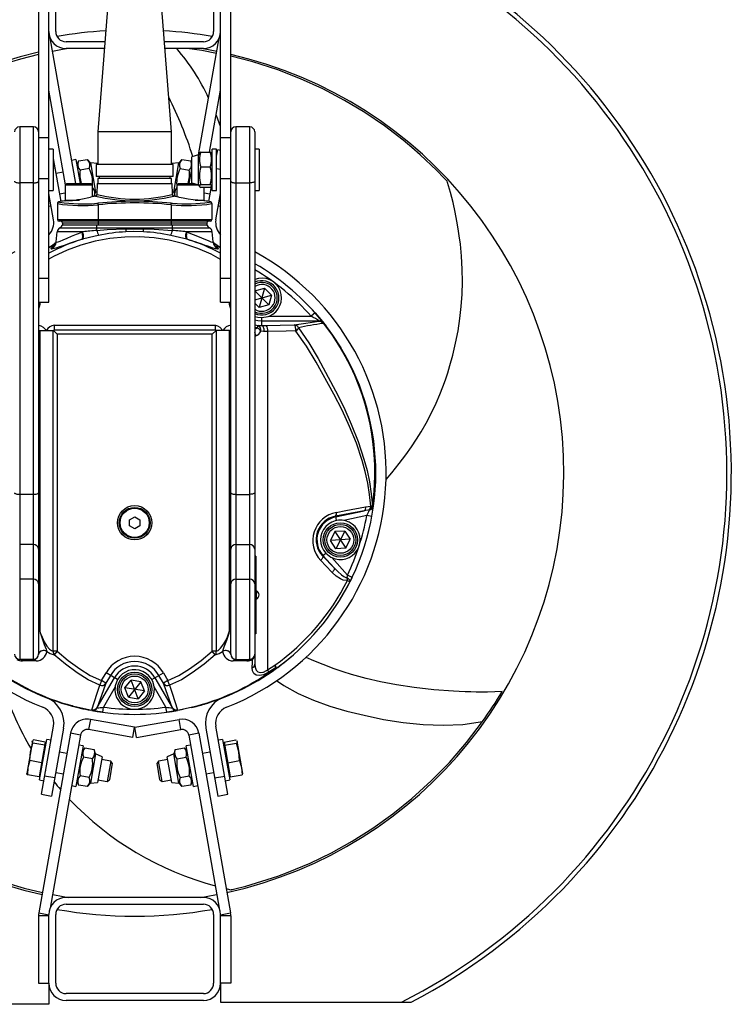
# Model space of a CAD drawing. Extents: x -348 to 349, y -325 to 621.
# Tile 2 of 3: x -66 to 349, y -325 to 248. Entities that reach past the tile are written whole.
import ezdxf

# ---------------------------------------------------------------- set-up
doc = ezdxf.new("R2010")
doc.units = 0
doc.layers.get('0').update_dxf_attribs({"linetype": 'CONTINUOUS'})

msp = doc.modelspace()

# ---------------------------------------------------------------- linework, layer by layer
at = {"color": 7, "linetype": 'CONTINUOUS'}
for p, q in [((51.19, 83.22), (51.19, 290.82)), ((57.19, -121.69), (57.19, 290.82)), ((-54.81, 280.82), (-54.81, -121.69)), ((-48.81, 83.22), (-48.81, 280.82)), ((-44.81, 240.82), (-44.81, 280.82)), ((47.19, 280.82), (47.19, 240.82)), ((-14.56, 254.09), (-20.31, 182.31)), ((22.69, 182.31), (16.95, 254.09)), ((-33.12, 152.31), (-48.06, 237.03)), ((38.46, 169.07), (50.45, 237.03)), ((-16.11, 234.82), (-38.81, 234.82)), ((-16.43, 230.82), (-38.81, 230.82)), ((41.19, 234.82), (18.49, 234.82)), ((41.19, 230.82), (18.81, 230.82)), ((-39.08, 151.54), (-48.81, 206.71)), ((44.82, 170.55), (51.19, 206.71)), ((-57.81, 185.31), (-65.81, 185.31)), ((-65.81, 185.31), (-65.81, -124.69)), ((-57.81, -124.69), (-57.81, 185.31)), ((68.19, 185.31), (60.19, 185.31)), ((60.19, 185.31), (60.19, -124.69)), ((68.19, -124.69), (68.19, 185.31)), ((-54.81, 179.01), (-48.81, 179.01)), ((-20.31, 182.31), (-20.31, 163.31)), ((22.69, 182.31), (-20.31, 182.31)), ((22.69, 163.31), (22.69, 182.31)), ((51.19, 179.01), (57.19, 179.01)), ((71.19, 182.31), (71.19, -127.49)), ((-46.31, 172.31), (-48.81, 172.31)), ((-46.31, 172.31), (-46.31, 148.31)), ((48.93, 172.31), (46.43, 172.31)), ((46.43, 148.31), (46.43, 172.31)), ((48.93, 148.31), (48.93, 172.31)), ((73.69, 172.31), (71.19, 172.31)), ((73.69, 172.31), (73.69, 148.31)), ((-46.31, 166.81), (-41.9, 141.84)), ((-33.04, 166.24), (-35.5, 165.8)), ((-33.04, 166.24), (-30.58, 152.31)), ((-31.57, 165.45), (-26.27, 166.38)), ((-24.59, 164.37), (-26.27, 166.38)), ((28.66, 166.38), (26.97, 164.37)), ((28.66, 166.38), (33.96, 165.45)), ((38.43, 169.01), (34.43, 167.94)), ((34.43, 152.68), (34.43, 167.94)), ((38.97, 169.95), (38.43, 169.01)), ((38.43, 151.61), (38.43, 169.01)), ((39.74, 170.55), (45.12, 170.55)), ((46.43, 169.01), (45.89, 169.95)), ((48.93, 168.15), (49.58, 171.86)), ((51.19, 171.58), (49.58, 171.86)), ((-45.34, 161.31), (-46.31, 161.14)), ((-31.57, 165.45), (-32.47, 162.99)), ((-25.32, 160.98), (-30.62, 160.05)), ((-20.46, 164.01), (-24.59, 164.37)), ((-24.59, 164.37), (-21.57, 147.24)), ((-21.31, 163.31), (-21.31, 156.31)), ((23.69, 163.31), (-21.31, 163.31)), ((-20.46, 164.01), (-20.34, 163.31)), ((22.72, 163.31), (22.85, 164.01)), ((26.97, 164.37), (22.85, 164.01)), ((23.69, 156.31), (23.69, 163.31)), ((23.95, 147.24), (26.97, 164.37)), ((27.71, 160.98), (33, 160.05)), ((32.97, 152.31), (34.43, 160.59)), ((34.43, 164.15), (33.95, 165.45)), ((39.74, 162.02), (45.12, 162.02)), ((48.93, 161.09), (51.19, 160.7)), ((-54.81, 155.14), (-48.81, 155.14)), ((-40.37, 158.85), (-44.77, 158.08)), ((23.69, 156.31), (-21.31, 156.31)), ((-20.31, 155.31), (-20.31, 152.31)), ((22.69, 155.31), (-20.31, 155.31)), ((-19.56, 156.31), (-19.56, 155.31)), ((21.94, 155.31), (21.94, 156.31)), ((22.69, 152.31), (22.69, 155.31)), ((51.19, 155.14), (57.19, 155.14)), ((-57.81, 152.74), (-65.81, 152.74)), ((-38.31, 152.31), (-39.31, 151.31)), ((-39.31, 151.31), (-39.31, 142.71)), ((-23.31, 151.31), (-39.31, 151.31)), ((-38.31, 152.31), (-24.31, 152.31)), ((-23.31, 151.31), (-24.31, 152.31)), ((-23.31, 144.61), (-23.31, 151.31)), ((-20.69, 152.31), (-20.8, 146.02)), ((-20.69, 152.31), (23.08, 152.31)), ((23.19, 146.02), (23.08, 152.31)), ((26.69, 152.31), (25.69, 151.31)), ((25.69, 151.31), (25.69, 144.61)), ((38.6, 151.31), (25.69, 151.31)), ((26.69, 152.31), (35.82, 152.31)), ((34.43, 152.68), (38.43, 151.61)), ((35.51, 152.31), (35.52, 152.39)), ((38.43, 151.61), (38.97, 150.67)), ((39.74, 151.78), (45.12, 151.78)), ((45.12, 150.07), (39.74, 150.07)), ((41.69, 142.71), (41.69, 150.07)), ((45.83, 150.6), (44.29, 141.84)), ((45.88, 150.66), (46.43, 151.61)), ((60.19, 152.74), (68.19, 152.74)), ((-48.81, 148.31), (-46.31, 148.31)), ((-46.13, 131.23), (-48.81, 146.44)), ((-42.68, 146.26), (-39.31, 146.85)), ((-22.46, 144.78), (-21.57, 147.24)), ((-21.57, 147.24), (-20.77, 147.61)), ((23.16, 147.61), (23.95, 147.24)), ((23.95, 147.24), (24.85, 144.78)), ((25.58, 144.65), (24.85, 144.78)), ((41.69, 146.85), (45.07, 146.26)), ((46.43, 148.31), (48.93, 148.31)), ((48.51, 131.23), (51.19, 146.44)), ((71.19, 148.31), (73.69, 148.31)), ((-48.81, 139.08), (-47.55, 139.31)), ((-43.81, 140.62), (-43.81, 131.31)), ((-20.01, 139.93), (-20.1, 140.86)), ((-20.01, 139.93), (-20.01, 128.31)), ((22.39, 139.93), (22.49, 140.86)), ((22.39, 139.93), (22.39, 128.31)), ((46.19, 140.62), (46.19, 131.31)), ((49.94, 139.31), (51.19, 139.08)), ((-43.81, 131.31), (46.19, 131.31)), ((45.19, 130.31), (-42.81, 130.31)), ((-42.32, 126.61), (-4.11, 126.61)), ((43.19, 129.31), (-40.81, 129.31)), ((-40.81, 129.31), (-40.81, 128.31)), ((-40.81, 128.31), (43.19, 128.31)), ((-20.81, 125.05), (-20.81, 128.31)), ((-4.11, 126.61), (-4.11, 125.89)), ((6.5, 126.61), (44.71, 126.61)), ((6.5, 126.61), (6.5, 125.89)), ((23.19, 125.05), (23.19, 128.31)), ((43.19, 129.31), (43.19, 128.31)), ((-44.5, 118.35), (-43.99, 124.18)), ((-28.95, 124.18), (-43.99, 124.18)), ((-29.37, 124.03), (-28.95, 124.18)), ((31.34, 124.18), (31.76, 124.03)), ((46.38, 124.18), (31.34, 124.18)), ((46.89, 118.35), (46.38, 124.18)), ((-48.81, 114.99), (-45.37, 116.25)), ((-46.88, 115.83), (-45.46, 116.34)), ((-29.26, 119.83), (-29.75, 119.68)), ((32.14, 119.68), (31.65, 119.83)), ((46.92, 118.19), (46.87, 118.62)), ((47.72, 116.26), (51.19, 114.99)), ((-47.5, 114.21), (-47.52, 114.46)), ((49.91, 114.46), (49.89, 114.21)), ((-54.81, 97.17), (-48.81, 97.17)), ((51.19, 97.17), (57.19, 97.17)), ((71.19, 89.82), (76.73, 91.33)), ((71.19, 89.78), (79.35, 81.68)), ((71.19, 84.64), (80.83, 87.26)), ((76.73, 91.33), (73.78, 80.16)), ((80.83, 87.26), (76.73, 91.33)), ((80.83, 87.26), (79.35, 81.68)), ((-54.81, 83.22), (-48.81, 83.22)), ((51.19, 83.22), (57.19, 83.22)), ((71.19, 82.73), (73.78, 80.16)), ((79.35, 81.68), (73.78, 80.16)), ((79.59, 75.09), (104.02, 75.09)), ((106.26, 77.08), (104.02, 75.09)), ((-45.64, 69.81), (-45.64, 67.21)), ((-45.64, 69.81), (48.03, 69.81)), ((48.03, 69.81), (48.03, 67.21)), ((73.12, 69.71), (73.13, 69.71)), ((75.25, 69.66), (75.25, 74.25)), ((108.52, 72.1), (75.25, 72.1)), ((75.25, 69.66), (77.83, 69.72)), ((77.83, 69.72), (94.14, 69.98)), ((108.52, 72.1), (108.9, 72.19)), ((111.13, 71.05), (110.75, 70.85)), ((111.13, 71.04), (111.13, 71.05)), ((111.14, 71.28), (111.25, 71.14)), ((-54.81, 66.85), (-54.55, 66.85)), ((-54.14, 63.81), (-54.81, 63.81)), ((-54.55, 66.85), (-54.13, 66.81)), ((-54.14, 63.81), (-54.14, -107.99)), ((-54.13, 66.81), (-46.32, 66.81)), ((-54.13, 66.81), (-54.13, -108.07)), ((-46.32, 66.81), (-46.18, 66.82)), ((-46.32, -119.97), (-46.32, 66.81)), ((-43.98, 64.61), (-46.18, 66.82)), ((-45.64, 67.21), (48.03, 67.21)), ((-43.98, 64.61), (-43.98, -119.97)), ((46.37, 64.61), (-43.98, 64.61)), ((46.37, 64.61), (48.57, 66.82)), ((46.37, -119.97), (46.37, 64.61)), ((48.57, 66.82), (48.71, 66.81)), ((48.71, 66.81), (48.71, -119.97)), ((56.51, 66.81), (48.71, 66.81)), ((56.51, 66.81), (56.94, 66.85)), ((56.51, -108.07), (56.51, 66.81)), ((57.19, 63.81), (56.52, 63.81)), ((56.52, -107.99), (56.52, 63.81)), ((56.94, 66.85), (57.19, 66.85)), ((71.7, 63.61), (71.19, 63.81)), ((74.65, 66.38), (74.65, 66.38)), ((78.59, 66.24), (76.59, 66.23)), ((78.59, 66.24), (78.59, -130.73)), ((-57.81, -28.62), (-65.81, -28.62)), ((60.19, -28.62), (68.19, -28.62)), ((134.98, -38.21), (118.11, -41.4)), ((118.19, -41.78), (134.98, -38.21)), ((137.97, -37.71), (134.98, -38.21)), ((135.72, -35.89), (138.68, -35.54)), ((138, -37.71), (137.97, -37.71)), ((139.72, -35.34), (139.75, -35.34)), ((139.83, -35.29), (140.38, -35.36)), ((-1.81, -43.46), (1.19, -41.73)), ((-1.81, -46.92), (-1.81, -43.46)), ((1.19, -41.73), (4.19, -43.46)), ((4.19, -43.46), (4.19, -46.92)), ((118.11, -41.4), (118.64, -43.88)), ((136.44, -40.96), (123.05, -43.81)), ((139.39, -41.5), (136.44, -40.96)), ((1.19, -48.65), (-1.81, -46.92)), ((4.19, -46.92), (1.19, -48.65)), ((117.86, -50.3), (115.26, -55.45)), ((123.63, -49.97), (117.86, -50.3)), ((117.86, -50.3), (124.19, -59.96)), ((123.63, -49.97), (118.42, -60.28)), ((123.63, -49.97), (126.79, -54.8)), ((126.79, -54.8), (115.26, -55.45)), ((118.42, -60.28), (115.26, -55.45)), ((124.19, -59.96), (126.79, -54.8)), ((-57.81, -57.84), (-65.81, -57.84)), ((60.19, -57.84), (68.19, -57.84)), ((110.71, -64.42), (112.48, -62.82)), ((124.19, -59.96), (118.42, -60.28)), ((71.69, -64.64), (71.19, -64.64)), ((71.69, -67.64), (71.19, -67.64)), ((71.69, -64.64), (71.69, -109.74)), ((110.71, -64.42), (117.36, -71.46)), ((117.36, -71.46), (110.88, -64.26)), ((116.01, -65.47), (125.17, -75.65)), ((-57.81, -78.04), (-65.81, -78.04)), ((60.19, -78.04), (68.19, -78.04)), ((127.88, -76.95), (125.17, -75.65)), ((71.69, -106.74), (71.19, -106.74)), ((71.69, -109.74), (71.19, -109.74)), ((-50.08, -119.82), (-50.05, -120.03)), ((-43.98, -119.97), (-46.32, -119.97)), ((-43.98, -119.97), (-45.75, -122.03)), ((48.13, -122.03), (46.37, -119.97)), ((48.71, -119.97), (46.37, -119.97)), ((52.43, -120.03), (52.47, -119.82)), ((-57.81, -124.69), (-65.81, -124.69)), ((60.19, -124.69), (68.19, -124.69)), ((78.59, -130.73), (82.91, -128.09)), ((83.62, -129.47), (79.28, -132.17)), ((-20.61, -152.65), (-10.63, -135.37)), ((-18.11, -137.06), (-19.15, -139.76)), ((-18.11, -137.06), (-15.51, -132.55)), ((-15.52, -138.56), (-18.11, -137.06)), ((-12.91, -134.05), (-15.52, -138.56)), ((-8.77, -136.44), (-15.51, -132.55)), ((-4.51, -141.31), (-0.9, -136.81)), ((4.81, -137.69), (-0.9, -136.81)), ((3.28, -147.57), (-0.9, -136.81)), ((11.15, -136.44), (17.89, -132.55)), ((13.01, -135.37), (22.99, -152.65)), ((17.9, -138.56), (15.3, -134.05)), ((17.89, -132.55), (20.5, -137.06)), ((20.5, -137.06), (17.9, -138.56)), ((21.54, -139.76), (20.5, -137.06)), ((-10.2, -140.62), (-17.05, -152.48)), ((-2.42, -146.69), (-4.51, -141.31)), ((6.9, -143.07), (-4.51, -141.31)), ((4.81, -137.69), (-2.42, -146.69)), ((6.9, -143.07), (3.28, -147.57)), ((6.9, -143.07), (4.81, -137.69)), ((19.43, -152.48), (12.58, -140.62)), ((-2.42, -146.69), (3.28, -147.57)), ((-23.74, -154.46), (-35.16, -151.91)), ((-35.13, -151.73), (-23.72, -154.33)), ((-23.72, -154.33), (-23.73, -153.98)), ((-20.61, -152.65), (-20.69, -152.96)), ((-17.44, -155.45), (-17.05, -152.48)), ((19.83, -155.45), (19.43, -152.48)), ((23.08, -152.96), (22.99, -152.65)), ((26.11, -154.33), (37.51, -151.73)), ((26.12, -153.98), (26.11, -154.33)), ((37.55, -151.91), (26.13, -154.46)), ((-24.64, -159.61), (-25.68, -165.52)), ((1.16, -164.16), (-24.64, -159.61)), ((1.22, -164.16), (27.02, -159.61)), ((28.07, -165.52), (27.02, -159.61)), ((-53.11, -203.2), (-46.13, -163.61)), ((-40.22, -164.65), (-47.2, -204.24)), ((0.12, -170.07), (-25.68, -165.52)), ((0.12, -170.07), (1.16, -164.16)), ((2.26, -170.07), (1.22, -164.16)), ((2.26, -170.07), (28.07, -165.52)), ((42.6, -164.65), (49.58, -204.24)), ((55.49, -203.2), (48.51, -163.61)), ((-50.9, -172.82), (-57.76, -171.61)), ((-36.22, -167.72), (-54.66, -272.26)), ((-54.18, -194.89), (-50.01, -171.25)), ((-47.55, -171.69), (-50.01, -171.25)), ((-30.31, -168.76), (-48.06, -269.41)), ((-30.31, -168.76), (-36.22, -167.72)), ((38.61, -167.72), (32.7, -168.76)), ((32.7, -168.76), (50.45, -269.41)), ((38.61, -167.72), (57.04, -272.26)), ((52.4, -171.25), (49.94, -171.69)), ((52.4, -171.25), (56.56, -194.89)), ((53.28, -172.82), (60.14, -171.61)), ((-58.42, -172.31), (-61.72, -191.02)), ((-59.51, -178.47), (-58.09, -173.48)), ((-58.45, -172.45), (-58.27, -172.19)), ((-58.33, -172.15), (-58.42, -172.31)), ((-51.23, -174.69), (-58.09, -173.48)), ((-50.9, -172.82), (-54.48, -193.12)), ((-50.65, -174.88), (-51.18, -174.44)), ((-28.87, -174.98), (-33.04, -198.62)), ((-28.87, -174.98), (-31.33, -174.55)), ((-27.76, -176.22), (-29.44, -178.23)), ((-27.76, -176.22), (-22.46, -177.16)), ((-21.57, -179.62), (-22.46, -177.16)), ((24.85, -177.16), (23.95, -179.62)), ((24.85, -177.16), (30.15, -176.22)), ((31.83, -178.23), (30.15, -176.22)), ((33.72, -174.55), (31.26, -174.98)), ((35.42, -198.62), (31.26, -174.98)), ((53.57, -174.44), (53.04, -174.88)), ((53.28, -172.82), (56.86, -193.12)), ((53.61, -174.69), (60.47, -173.48)), ((61.89, -178.47), (60.47, -173.48)), ((60.63, -172.19), (60.83, -172.45)), ((60.81, -172.31), (60.71, -172.14)), ((64.11, -191.02), (60.81, -172.31)), ((-59.88, -183.63), (-59.51, -178.47)), ((-38.28, -179.41), (-42.68, -178.64)), ((-23.41, -182.56), (-28.71, -181.63)), ((-21.57, -179.62), (-24.59, -196.76)), ((-17.81, -181.37), (-21.57, -179.62)), ((-17.81, -181.37), (-20.46, -196.4)), ((-12.72, -183.92), (-18.1, -182.97)), ((20.48, -182.97), (15.1, -183.92)), ((23.95, -179.62), (20.2, -181.37)), ((22.85, -196.4), (20.2, -181.37)), ((26.97, -196.76), (23.95, -179.62)), ((25.8, -182.56), (31.1, -181.63)), ((45.07, -178.64), (40.67, -179.41)), ((62.26, -183.63), (61.89, -178.47)), ((-61.13, -187.68), (-61.34, -191.91)), ((-59.88, -183.63), (-61.13, -187.68)), ((-53.02, -184.84), (-59.88, -183.63)), ((-12.72, -183.92), (-14.8, -195.74)), ((-11.85, -185.17), (-13.56, -194.87)), ((-11.85, -185.17), (-12.72, -183.92)), ((15.1, -183.92), (14.23, -185.17)), ((15.94, -194.87), (14.23, -185.17)), ((17.19, -195.74), (15.1, -183.92)), ((55.4, -184.84), (62.26, -183.63)), ((62.26, -183.63), (63.52, -187.68)), ((63.52, -187.68), (63.72, -191.91)), ((-61.72, -191.02), (-61.69, -191.21)), ((-54.48, -193.12), (-61.34, -191.91)), ((-54.19, -191.5), (-53.54, -191.26)), ((-45.34, -193.69), (-51.25, -192.65)), ((-50.81, -189.39), (-50.7, -189.54)), ((-44.77, -190.46), (-40.37, -191.23)), ((-25.32, -193.36), (-30.62, -192.43)), ((-20.18, -194.79), (-14.8, -195.74)), ((17.19, -195.74), (22.56, -194.79)), ((27.71, -193.36), (33, -192.43)), ((42.75, -191.23), (47.15, -190.46)), ((47.72, -193.69), (53.63, -192.65)), ((55.92, -191.26), (56.58, -191.5)), ((56.86, -193.12), (63.72, -191.91)), ((64.08, -191.2), (64.11, -191.02)), ((-54.18, -194.89), (-51.72, -195.32)), ((-35.5, -198.18), (-33.04, -198.62)), ((-32.47, -195.37), (-31.57, -197.83)), ((-26.27, -198.76), (-31.57, -197.83)), ((-26.27, -198.76), (-24.59, -196.76)), ((-24.59, -196.76), (-20.46, -196.4)), ((-14.8, -195.74), (-13.56, -194.87)), ((15.94, -194.87), (17.19, -195.74)), ((22.85, -196.4), (26.97, -196.76)), ((26.97, -196.76), (28.66, -198.76)), ((33.96, -197.83), (28.66, -198.76)), ((33.95, -197.83), (34.85, -195.37)), ((35.42, -198.62), (37.89, -198.18)), ((54.1, -195.32), (56.56, -194.89)), ((-53.11, -203.2), (-47.2, -204.24)), ((49.58, -204.24), (55.49, -203.2)), ((41.19, -263.2), (-38.81, -263.2)), ((-38.81, -267.2), (41.19, -267.2)), ((-48.81, -274), (-54.81, -274)), ((-54.81, -274), (-54.81, -313.2)), ((-48.81, -313.2), (-48.81, -273.2)), ((-44.81, -313.2), (-44.81, -273.2)), ((47.19, -273.2), (47.19, -313.2)), ((51.19, -313.2), (51.19, -273.2)), ((57.19, -274), (51.19, -274)), ((57.19, -274), (57.19, -313.2)), ((-54.81, -313.2), (-48.81, -313.2)), ((-48.81, -313.38), (-48.81, -325.47)), ((57.19, -313.2), (51.19, -313.2)), ((51.19, -313.38), (51.19, -324.19)), ((41.19, -319.2), (-38.81, -319.2)), ((-48.81, -325.47), (-160.19, -325.47)), ((41.19, -323.2), (-38.81, -323.2)), ((51.19, -324.19), (162.32, -324.19))]:
    msp.add_line(p, q, dxfattribs=at)
at = {"color": 8, "linetype": 'CONTINUOUS'}
for p, q in [((-21.61, 145.04), (-21.55, 145.06)), ((23.99, 145.04), (23.94, 145.06)), ((-39.31, 142.71), (-34.09, 142.71)), ((-20.89, 140.8), (-20.1, 140.86)), ((22.49, 140.86), (23.17, 140.81)), ((36.49, 142.71), (41.69, 142.71)), ((71.19, 70.13), (73.13, 69.71)), ((72.6, 68.29), (71.19, 68.44)), ((71.96, -84.77), (71.96, -89.62)), ((-54.66, -272.26), (-48.81, -273.29)), ((51.19, -273.29), (57.04, -272.26))]:
    msp.add_line(p, q, dxfattribs=at)
at = {"color": 7, "linetype": 'CONTINUOUS', "flags": 128}
for points in [[(-37.35, 230.82), (-40.93, 230.23), (-46.68, 229.18)], [(48.87, 228.08), (40.39, 229.7), (31.68, 230.82)], [(49.06, 229.18), (43.32, 230.23), (39.74, 230.82)], [(183.26, 153.67), (183.26, 153.67), (183.23, 153.7), (183.16, 153.78), (183.03, 153.92), (182.73, 154.24), (181.59, 155.44), (177.02, 160.12), (167.55, 169.08), (162.65, 173.37), (157.68, 177.49), (146.73, 185.85), (135.31, 193.6), (123.46, 200.73), (110.83, 207.37), (97.82, 213.29), (84.53, 218.45), (70.03, 223.1), (57.19, 226.38)], [(51.19, 185.6), (48.79, 191.98), (48.65, 192.29)], [(39.74, 170.55), (39.09, 170.1), (39.02, 169.93)], [(45.85, 169.93), (45.71, 170.15), (45.12, 170.55)], [(-68.81, 153.64), (-68.75, 153.47), (-68.58, 153.3), (-68.3, 153.14), (-67.93, 153), (-67.47, 152.89), (-66.96, 152.8), (-66.39, 152.75), (-65.81, 152.74)], [(-57.81, 152.74), (-57.22, 152.75), (-56.66, 152.8), (-56.14, 152.89), (-55.69, 153), (-55.31, 153.14), (-55.04, 153.3), (-54.86, 153.47), (-54.81, 153.64)], [(39.74, 151.78), (39.09, 151.33), (38.9, 150.86), (39.15, 150.47), (39.74, 150.07)], [(45.12, 150.07), (45.76, 150.52), (45.96, 150.99), (45.71, 151.38), (45.12, 151.78)], [(57.19, 153.64), (57.25, 153.47), (57.42, 153.3), (57.7, 153.14), (58.07, 153), (58.53, 152.89), (59.04, 152.8), (59.61, 152.75), (60.19, 152.74)], [(71.19, 153.64), (71.14, 153.47), (70.96, 153.3), (70.69, 153.14), (70.31, 153), (69.86, 152.89), (69.34, 152.8), (68.78, 152.75), (68.19, 152.74)], [(147.63, -19.93), (150.93, -16.1), (155.33, -10.66), (159.11, -5.68), (162.4, -1.05), (165.44, 3.53), (168.1, 7.82), (171.03, 12.9), (174.11, 18.77), (176.78, 24.41), (178.98, 29.54), (180.72, 33.99), (182.2, 38.07), (183.55, 42.11), (184.83, 46.29), (186.54, 52.49), (188.18, 59.47), (189.57, 66.64), (190.64, 73.67), (191.43, 80.71), (191.93, 87.81), (192.14, 95.05), (192.04, 102.45), (191.62, 110.02), (190.94, 117.07), (190.33, 121.83), (189.7, 125.96), (188.93, 130.48), (187.92, 135.62), (186.67, 141.21), (185.16, 147.11), (183.49, 152.91), (183.25, 153.67)], [(-21.61, 145.04), (-22.69, 144.76), (-24.58, 144.3)], [(-22.53, 144.86), (-22.95, 144.82), (-23.31, 144.77)], [(-21.57, 145.06), (-21.57, 145.06), (-21.6, 145.05), (-21.72, 145.02)], [(24.08, 145.03), (23.99, 145.05), (23.95, 145.06)], [(26.97, 144.3), (24.95, 144.79), (23.99, 145.04)], [(42.03, 142.3), (42.05, 142.3), (41.55, 142.31), (40.11, 142.39), (37.89, 142.55), (35.18, 142.84), (32.27, 143.26), (29.42, 143.77), (27.2, 144.24), (26.97, 144.3)], [(-4.11, 126.61), (-1.14, 126.61), (6.5, 126.61)], [(-44.5, 118.35), (-44.26, 118.21), (-43.46, 118.37), (-42.18, 118.82), (-40.39, 119.55), (-38.17, 120.5), (-35.54, 121.62), (-32.61, 122.81), (-29.37, 124.03)], [(-29.75, 119.68), (-29.51, 119.85), (-29.32, 120.15), (-29.18, 120.58), (-29.09, 121.12), (-29.07, 121.75), (-29.12, 122.46), (-29.22, 123.23), (-29.37, 124.03)], [(-29.26, 119.83), (-29.04, 120.01), (-28.86, 120.32), (-28.74, 120.75), (-28.67, 121.28), (-28.65, 121.91), (-28.7, 122.62), (-28.8, 123.38), (-28.95, 124.18)], [(-19.83, 122.14), (-21.85, 121.7), (-29.26, 119.83)], [(-20.81, 125.05), (-14.83, 125.48), (-4.11, 125.89)], [(-4.11, 125.89), (1.8, 125.94), (6.5, 125.89)], [(6.26, 124.19), (0.26, 124.31), (-3.87, 124.19)], [(6.5, 125.89), (12.49, 125.71), (23.19, 125.05)], [(31.65, 119.83), (29.74, 120.36), (22.22, 122.14)], [(31.65, 119.83), (31.42, 120.01), (31.25, 120.32), (31.12, 120.75), (31.05, 121.28), (31.04, 121.91), (31.08, 122.62), (31.18, 123.38), (31.34, 124.18)], [(32.14, 119.68), (31.9, 119.85), (31.7, 120.15), (31.56, 120.58), (31.48, 121.12), (31.46, 121.75), (31.5, 122.46), (31.6, 123.23), (31.76, 124.03)], [(31.76, 124.03), (35.36, 122.66), (38.72, 121.28), (41.55, 120.07), (43.95, 119.06), (45.55, 118.46), (46.57, 118.21), (46.89, 118.35)], [(-29.75, 119.68), (-33.49, 118.52), (-36.91, 117.38), (-39.96, 116.31), (-42.57, 115.39), (-44.65, 114.69), (-46.2, 114.24), (-47.16, 114.08), (-47.5, 114.21)], [(48.4, 115.52), (48.41, 115.51), (48.28, 115.62), (48.03, 115.87), (47.69, 116.29), (47.31, 116.93), (47.17, 117.33)], [(71.19, 74.99), (73.01, 74.47), (75.25, 74.25)], [(75.25, 74.25), (79.01, 74.88), (79.59, 75.09)], [(106.26, 77.08), (110.57, 72), (112.69, 69.3)], [(-54.81, 69.81), (-54.59, 69.8), (-53.46, 69.56), (-52.03, 68.73), (-50.23, 66.82), (-50.22, 66.81)], [(48.03, 69.81), (48.24, 69.8), (49.38, 69.56), (50.81, 68.73), (52.6, 66.82), (52.61, 66.81)], [(73.13, 69.71), (74.85, 69.66), (75.25, 69.66)], [(76.59, 66.23), (76.6, 66.85), (76.55, 67.46), (76.44, 68.04), (76.27, 68.57), (76.06, 69.01), (75.81, 69.35), (75.54, 69.57), (75.25, 69.66)], [(94.14, 69.98), (100.96, 71.04), (108.52, 72.1)], [(95.05, 66.51), (95.06, 67.13), (95.03, 67.74), (94.95, 68.33), (94.84, 68.86), (94.69, 69.31), (94.52, 69.65), (94.33, 69.88), (94.14, 69.98)], [(121.11, 56.57), (116.36, 63.95), (111.13, 71.04)], [(111.25, 71.14), (116.5, 64.09), (121.31, 56.7)], [(-54.55, 66.85), (-54.25, 65.45), (-54.14, 63.81)], [(-46.18, 66.82), (-45.65, 67.21), (-45.64, 67.21)], [(48.03, 67.21), (48.03, 67.21), (48.57, 66.82)], [(56.52, 63.81), (56.64, 65.45), (56.94, 66.85)], [(76.59, 66.23), (76.22, 66.24), (74.65, 66.38)], [(95.05, 66.51), (89.54, 66.41), (78.59, 66.24)], [(138.68, -35.54), (138.04, -28.73), (136.97, -22.04), (135.5, -15.37), (133.69, -8.82), (130.33, 1.1), (126.41, 10.78), (122.02, 20.32), (117.29, 29.7), (106.92, 48.4), (101.28, 57.57), (95.16, 66.46)], [(96.66, 68.4), (102.61, 59.56), (108.09, 50.45), (118.23, 31.72), (122.99, 22.08), (127.39, 12.27), (131.38, 2.19), (134.79, -8.15), (136.55, -14.71), (137.97, -21.39), (139.04, -28.27), (139.66, -35.27)], [(-68.81, -27.71), (-68.75, -27.89), (-68.58, -28.06), (-68.3, -28.21), (-67.93, -28.35), (-67.47, -28.46), (-66.96, -28.55), (-66.39, -28.6), (-65.81, -28.62)], [(-57.81, -28.62), (-57.22, -28.6), (-56.66, -28.55), (-56.14, -28.46), (-55.69, -28.35), (-55.31, -28.21), (-55.04, -28.06), (-54.86, -27.89), (-54.81, -27.71)], [(57.19, -27.71), (57.25, -27.89), (57.42, -28.06), (57.7, -28.21), (58.07, -28.35), (58.53, -28.46), (59.04, -28.55), (59.61, -28.6), (60.19, -28.62)], [(71.19, -27.71), (71.14, -27.89), (70.96, -28.06), (70.69, -28.21), (70.31, -28.35), (69.86, -28.46), (69.34, -28.55), (68.78, -28.6), (68.19, -28.62)], [(118.67, -39.1), (124.14, -38.06), (135.72, -35.89)], [(112.48, -62.82), (115.46, -65.19), (116.01, -65.47)], [(110.71, -64.42), (110.8, -64.63), (110.82, -64.89), (110.77, -65.2), (110.65, -65.54), (110.47, -65.92), (110.22, -66.31), (109.92, -66.7), (109.58, -67.08)], [(116.3, -74.12), (112.55, -70.19), (109.58, -67.08)], [(117.36, -71.46), (117.46, -71.67), (117.49, -71.93), (117.45, -72.24), (117.34, -72.59), (117.16, -72.96), (116.92, -73.35), (116.64, -73.74), (116.3, -74.12)], [(125.25, -78.71), (124.76, -78.79), (122.65, -78.53), (121.1, -77.88), (118.56, -76.21), (116.3, -74.12)], [(117.36, -71.46), (119.47, -73.61), (121.74, -75.56), (123.01, -76.44), (124.59, -77.17), (124.91, -77.22)], [(124.91, -77.22), (125.13, -75.91), (125.17, -75.65)], [(126.67, -79.41), (126.72, -79.2), (126.68, -78.96), (126.57, -78.69), (126.36, -78.4), (126.09, -78.1), (125.75, -77.79), (125.35, -77.5), (124.91, -77.22)], [(127.88, -76.95), (127.68, -77.36), (126.67, -79.41)], [(-54.22, -107.71), (-53.76, -109.63), (-51.56, -116.03), (-50.46, -118.66), (-50.15, -119.55), (-50.08, -119.82)], [(-54.13, -108.07), (-54.13, -108.05), (-54.14, -107.99)], [(-54.13, -108.07), (-53.78, -109.16), (-52.76, -111.81), (-51.47, -114.42), (-49.89, -116.9), (-48.37, -118.67), (-47.22, -119.6), (-46.52, -119.93), (-46.32, -119.97)], [(48.71, -119.97), (48.94, -119.92), (49.82, -119.46), (50.84, -118.59), (51.2, -118.21), (53.16, -115.6), (54.3, -113.6), (55.26, -111.53), (56.51, -108.07)], [(52.47, -119.82), (52.66, -119.18), (53.36, -117.4), (54.94, -113.47), (56.19, -109.44), (56.61, -107.71)], [(56.52, -107.99), (56.52, -108.05), (56.51, -108.07)], [(-54.81, -121.69), (-54.7, -121.07), (-54.37, -120.5), (-53.86, -120.02), (-53.19, -119.66), (-52.42, -119.45), (-51.6, -119.41), (-50.8, -119.53), (-50.08, -119.82)], [(-43.98, -119.97), (-37.5, -125.24), (-30.75, -130.18), (-24.69, -134), (-18.11, -137.06)], [(20.5, -137.06), (27, -134.05), (33.17, -130.15), (39.89, -125.24), (46.37, -119.97)], [(52.47, -119.82), (53.19, -119.53), (53.99, -119.41), (54.81, -119.45), (55.57, -119.66), (56.24, -120.02), (56.76, -120.5), (57.08, -121.07), (57.19, -121.69)], [(-56.21, -125.55), (-60.13, -125.56), (-64.23, -125.58)], [(-19.15, -139.76), (-25.93, -136.59), (-32.35, -132.5), (-39.03, -127.56), (-45.75, -122.03)], [(48.13, -122.03), (41.6, -127.42), (34.78, -132.47), (28.44, -136.52), (21.54, -139.76)], [(66.61, -125.58), (62.63, -125.57), (58.59, -125.55)], [(69.69, -129.66), (69.76, -126.28), (69.79, -124.69)], [(69.79, -124.69), (69.77, -124.6), (69.75, -124.52), (69.74, -124.44), (69.74, -124.38), (69.74, -124.33), (69.75, -124.28), (69.77, -124.25), (69.79, -124.23)], [(215.21, -143.4), (211.09, -143.58), (206.65, -143.68), (203.09, -143.71), (200.07, -143.7), (196.94, -143.66), (193.69, -143.57), (190.33, -143.44), (186.85, -143.26), (175.55, -142.41), (163.97, -141.1), (153.74, -139.58), (144.48, -137.82), (135.98, -135.85), (127.5, -133.51), (122.58, -131.96), (117.38, -130.17), (110.93, -127.74), (105.53, -125.51), (101.12, -123.56), (100.86, -123.43)], [(79.28, -132.17), (78.56, -132.58), (76.25, -133.59), (73.84, -134.07), (71.97, -133.82), (70.54, -132.81), (69.86, -131.39), (69.69, -129.66)], [(71.19, -127.49), (71.34, -129.28), (71.9, -130.87), (73.01, -132.02), (74.44, -132.4), (75.91, -132.17), (76.29, -132.04), (78.04, -131.12), (78.59, -130.73)], [(-8.77, -136.44), (-10.1, -140.01), (-10.2, -140.62)], [(83.74, -137.04), (88.04, -139.92), (96.35, -144.5), (105.38, -148.47), (114.94, -151.86), (124.84, -154.74), (134.86, -157.22), (146.24, -159.62), (157.67, -161.49), (169.19, -162.66), (180.83, -163.01), (192.43, -162.5), (203.84, -160.88)], [(-23.73, -153.98), (-20.57, -144.26), (-19.15, -139.76)], [(-15.52, -138.56), (-17.1, -143.01), (-20.61, -152.65)], [(22.99, -152.65), (19.48, -143.01), (17.9, -138.56)], [(21.54, -139.76), (22.96, -144.26), (26.12, -153.98)], [(-17.44, -155.45), (-21.66, -154.82), (-23.82, -154.45)], [(25.84, -154.51), (20.55, -155.35), (19.83, -155.45)], [(29.46, -153.82), (27.52, -154.2), (26.14, -154.46)], [(57.26, -258.8), (57.26, -258.8), (57.31, -258.79), (57.4, -258.76), (57.59, -258.72), (58.02, -258.62), (59.63, -258.24), (65.97, -256.62), (78.47, -252.9), (84.62, -250.8), (90.69, -248.55), (103.4, -243.25), (115.82, -237.24), (127.92, -230.53), (139.98, -222.92), (151.62, -214.61), (162.73, -205.68), (174.01, -195.45), (184.56, -184.65), (194.54, -173.09), (203.84, -160.88)], [(-58.08, -171.9), (-58.01, -171.8), (-57.76, -171.61)], [(60.14, -171.61), (60.17, -171.63), (60.41, -171.92)], [(-58.09, -173.48), (-58.11, -173.45), (-58.45, -172.45)], [(60.83, -172.45), (60.65, -173.21), (60.47, -173.48)], [(-61.34, -191.91), (-61.36, -191.88), (-61.59, -191.19)], [(64.01, -191.19), (63.9, -191.64), (63.72, -191.91)], [(-46.68, -261.56), (-45.56, -261.78), (-37.35, -263.2)], [(39.74, -263.2), (47.95, -261.78), (49.06, -261.56)], [(54.55, -258.14), (56.49, -258.62), (57.26, -258.79)]]:
    msp.add_lwpolyline(points, dxfattribs=at)
at = {"color": 8, "linetype": 'CONTINUOUS', "flags": 128}
for points in [[(-43.02, 141.6), (-42.84, 141.57), (-42.66, 141.54)], [(44.83, 141.5), (45.23, 141.57), (45.4, 141.6)], [(51.19, 108.14), (45.76, 111.15), (37.9, 114.53), (29.8, 117.25), (21.25, 119.33), (12.56, 120.68), (4.04, 121.27), (-4.51, 121.15), (-13.25, 120.29), (-21.89, 118.69), (-30.13, 116.42), (-38.15, 113.49), (-46.12, 109.78), (-48.81, 108.24)], [(-47.52, 114.46), (-47.52, 114.48), (-47.11, 114.95), (-46.06, 115.6)], [(49.89, 114.21), (49.45, 114.08), (48.25, 114.33), (46.34, 114.92), (43.72, 115.82)], [(-53.91, 83.22), (-54.32, 81.08), (-54.81, 79.46)], [(57.19, 79.46), (56.71, 81.08), (56.3, 83.22)], [(75.25, 72.1), (72.88, 72.3), (71.19, 72.71)], [(-54.55, 66.85), (-54.76, 66.63), (-54.81, 66.57)], [(57.19, 66.57), (57.15, 66.63), (56.94, 66.85)], [(71.19, 67.59), (72.42, 68.19), (72.6, 68.29)]]:
    msp.add_lwpolyline(points, dxfattribs=at)
at = {"color": 7, "linetype": 'CONTINUOUS'}
for centre, radius in [((1.19, -45.19), 10), ((1.19, -45.19), 9), ((1.19, -45.19), 8.5), ((121.03, -55.13), 10), ((121.03, -55.13), 9), ((121.03, -55.13), 7.8), ((1.19, -142.19), 10), ((1.19, -142.19), 9), ((1.19, -142.19), 7.8)]:
    msp.add_circle(centre, radius, dxfattribs=at)
for centre, radius, start, end in [((1.19, -16.19), 348.85, 98.24052, 242.44406), ((1.19, -16.19), 347.6, 297.61554, 81.72964), ((1.19, -16.19), 346.25, 98.30279, 243.27967), ((1.19, -16.19), 345, 296.77905, 81.66692), ((-38.81, 240.82), 10, 180, 270), ((-38.81, 240.82), 6, 180, 270), ((1.19, -16.19), 258, 93.72991, 100.08907), ((1.19, -16.19), 258, 79.91093, 86.27009), ((41.19, 240.82), 6, 270, 0), ((41.19, 240.82), 10, 270, 0), ((-70.4, 148.87), 126.39, 24.86473, 40.4198), ((1.19, -16.19), 251.25, 102.87857, 257.59718), ((1.19, -16.19), 250, 102.94408, 257.58516), ((1.19, -16.19), 250, 282.41484, 77.05592), ((-195.59, 94.55), 242.11, 17.68842, 26.50638), ((-65.81, 182.31), 3, 90, 180), ((-57.81, 182.31), 3, 0, 90), ((60.19, 182.31), 3, 90, 180), ((68.19, 182.31), 3, 0, 90), ((-29.88, 162.96), 4.97, 336.49907, 43.50093), ((32.26, 162.96), 4.97, 136.49907, 203.50093), ((50.25, 166.28), 11.34, 157.91537, 202.08463), ((34.61, 166.28), 11.34, 337.91537, 22.08463), ((-27.01, 163.47), 4.97, 156.49907, 223.50093), ((-40.6, 152.92), 17.28, 354.93578, 27.81313), ((43.29, 152.73), 17.64, 152.09394, 184.55442), ((29.4, 163.47), 4.97, 316.49907, 23.50093), ((55.12, 156.9), 16.21, 161.5867, 198.4133), ((29.74, 156.9), 16.21, 341.59037, 18.40963), ((-14.73, 157.62), 16.07, 171.32631, 199.30651), ((17.35, 157.57), 15.85, 340.6039, 8.98363), ((-26.91, 146.75), 4.87, 336.06087, 42.23305), ((29.3, 146.75), 4.87, 137.77775, 203.91296), ((-42.25, 219.7), 77.44, 271.92419, 283.18583), ((-14.17, 116.7), 29.31, 104.58444, 104.93082), ((-21.72, 146.03), 1, 276.47966, 358.96663), ((1.19, 237.67), 95.4, 256.17354, 283.82646), ((-21.8, 146.03), 1, 284.20931, 358.9829), ((1.19, 229.56), 86.37, 255.30528, 284.69472), ((24.1, 146.03), 1, 181.03337, 263.52034), ((24.19, 146.03), 1, 180.73063, 255.7802), ((20.41, 131.33), 14.18, 74.88717, 75.56601), ((-42.81, 140.63), 1, 102.17231, 180), ((-42.81, 140.62), 1, 155.85777, 179.99999), ((-29.27, 231.09), 91.63, 260.86962, 275.80009), ((1.19, -63.69), 210, 101.21469, 102.15782), ((-28.9, 225.74), 85.32, 260.72121, 275.38794), ((-38.91, 142.71), 0.4, 180, 231.65371), ((-40.58, 257.61), 115.31, 270.75859, 274.78477), ((1.19, -63.69), 205.66, 84.05614, 95.94386), ((1.19, -63.69), 204.72, 84.05614, 95.94386), ((31.65, 231.09), 91.63, 264.19983, 279.13045), ((31.27, 226.22), 85.8, 264.58089, 279.09382), ((41.29, 142.71), 0.4, 270, 0), ((1.19, -63.69), 210, 77.84695, 78.78564), ((45.19, 140.63), 1, 360, 77.8502), ((45.19, 140.62), 1, 0.00011, 77.84702), ((-55.97, 129.49), 10, 315.77855, 10), ((-41, 123.92), 3, 116.00355, 175), ((-42.81, 131.31), 1, 180, 270), ((-43.64, 129.31), 3, 296.00355, 340.52878), ((-41.81, 129.31), 1, 0, 90), ((44.19, 129.31), 1, 90, 180), ((46.02, 129.31), 3, 199.47122, 243.99645), ((43.39, 123.92), 3, 5, 63.99645), ((45.19, 131.31), 1, 270, 0), ((58.36, 129.49), 10, 170, 224.22145), ((18.69, -282.33), 409.29, 95.53753, 96.68397), ((-7.82, 127.77), 13.27, 191.84358, 205.13406), ((0.98, 23.21), 101.09, 92.75005, 101.87962), ((3.24, 126.06), 7.35, 181.28582, 194.71605), ((-0.85, 126.06), 7.35, 345.28395, 358.71418), ((1.43, 23.37), 100.93, 78.11302, 87.25731), ((10.21, 127.77), 13.27, 334.86594, 348.15642), ((-7.69, -201.89), 328.4, 83.17483, 84.60368), ((-55.97, 129.49), 16, 296.60941, 316.09039), ((-49.45, 119.06), 4.99, 292.70985, 354.9727), ((-49.47, 118.79), 4.99, 293.28397, 354.97302), ((-48.7, 118.78), 4.19, 315.38021, 355.90608), ((-67.18, -197.34), 332.22, 70.49911, 72.60467), ((51.86, 118.79), 4.99, 185.02698, 246.71603), ((58.36, 129.49), 16, 224.71516, 243.39059), ((1.19, -16.19), 146.5, 118.48352, 248.57512), ((1.19, -16.19), 146.5, 291.42488, 61.45716), ((1.19, -16.19), 140.5, 38.43328, 60.11765), ((1.19, -16.19), 137.5, 41.5962, 59.39671), ((75.25, 85.75), 11.5, 292.12611, 110.6786), ((75.25, 85.75), 10, 246.04029, 113.95971), ((75.25, 85.75), 9, 243.17829, 116.82171), ((75.25, 85.75), 7.8, 238.62524, 121.37476), ((47.87, -24.74), 114.55, 57.8048, 60.64411), ((-44.71, 63.38), 6.49, 98.26459, 148.15723), ((58.13, 63.38), 6.49, 98.26459, 148.15723), ((77.53, 67.28), 5.03, 151.09321, 168.43406), ((71.92, 67.14), 2.83, 344.43116, 64.80582), ((71.99, 67.18), 2.78, 343.29544, 65.72753), ((74.19, 67.11), 4.48, 348.81598, 35.67215), ((94.05, 67.04), 2.94, 27.4335, 88.40704), ((158.55, -245.69), 320.12, 98.58639, 101.14691), ((108.42, 69.3), 2.8, 33.54632, 88.01522), ((108.71, 69.09), 3.11, 39.08927, 86.62471), ((109.05, 69.35), 2.84, 42.67894, 93.06728), ((110.9, 71.17), 0.26, 330.33875, 23.32739), ((110.15, 72.3), 1.6, 307.80247, 313.50676), ((69.75, 68.63), 5.38, 291.16906, 335.31481), ((68.95, 62.3), 7.01, 35.63503, 58.62699), ((95.06, 66.38), 0.13, 38.49181, 92.03017), ((93.04, 69.65), 3.84, 303.60163, 340.8695), ((1.19, -16.19), 140.5, 328.45882, 31.26894), ((119.63, 59.05), 2.89, 300.70762, 305.44326), ((0.28, -15.9), 140.89, 352.08986, 30.95167), ((121.71, -55.56), 16.73, 100.45325, 223.52775), ((116.38, -39.75), 2.38, 316.38167, 15.91288), ((133.5, -36.46), 2.3, 310.31691, 14.21704), ((86.79, -15.1), 55.98, 332.49235, 336.17683), ((136.61, -34.88), 3.14, 295.64328, 351.65216), ((134.97, -35.54), 3.71, 324.07085, 0.0541), ((136.63, -34.87), 3.16, 295.75055, 351.34866), ((137.59, -34.92), 2.82, 278.3978, 351.09442), ((137.75, -30.24), 5.38, 279.99023, 290.80652), ((139.73, -35.26), 0.0781, 185.80114, 262.71478), ((139.77, -35.28), 0.0625, 256.9748, 358.00867), ((120.66, -54.92), 13.76, 100.67512, 223.6844), ((121.03, -55.13), 13.65, 102, 222), ((121.03, -55.13), 11.5, 244.12611, 222), ((1.19, -16.19), 137.5, 334.37734, 349.62266), ((-57.62, -60.66), 2.82, 4.39853, 93.8087), ((60.01, -60.66), 2.82, 86.1913, 175.60147), ((68.38, -60.66), 2.82, 4.39853, 93.8087), ((-57.62, -80.85), 2.82, 4.39853, 93.8087), ((60.01, -80.85), 2.82, 86.1913, 175.60147), ((68.38, -80.85), 2.82, 4.39853, 93.8087), ((2.16, -16.04), 138.12, 305.77839, 333.01655), ((1.17, -16.17), 140.53, 306.0415, 333.25803), ((117.43, -79.68), 7.88, 7.07801, 18.14528), ((148.57, -33.03), 51.29, 242.94683, 244.71852), ((71.89, -84.95), 0.2, 71.1706, 180), ((71.13, -87.19), 2.56, 288.8294, 71.1706), ((71.89, -89.43), 0.2, 180, 288.8294), ((-54.4, -96.73), 10.98, 267.86235, 270.92584), ((-54.62, -107.98), 0.484, 358.35532, 33.83184), ((57, -107.98), 0.48, 146.01112, 181.80171), ((56.79, -97.5), 10.21, 268.95839, 272.25342), ((-56.17, -119.39), 6.16, 269.67654, 354.1179), ((-51.84, -122.47), 3.04, 53.78556, 168.48987), ((-43.65, -111.94), 10.31, 231.63538, 258.24294), ((-42.94, -120.14), 3.38, 177.0436, 213.96252), ((45.33, -120.14), 3.38, 326.03748, 2.9564), ((46.25, -112.4), 9.82, 281.0829, 309.03878), ((54.22, -122.47), 3.04, 11.51013, 126.21444), ((58.55, -119.4), 6.15, 185.82071, 270.38485), ((-65.81, -121.69), 3, 180, 270), ((-64.26, -119.6), 5.98, 238.32004, 270.34975), ((-65.89, -126.68), 2, 33.60174, 87.70361), ((-57.81, -121.69), 3, 270, 0), ((-57.88, -126.74), 2.05, 35.36055, 88.04873), ((1.19, -142.19), 19.28, 30, 150), ((1.19, -142.19), 16.29, 30, 150), ((60.19, -121.69), 3, 180, 270), ((60.26, -126.74), 2.05, 91.95127, 144.63945), ((66.65, -119.61), 5.97, 269.61014, 301.72007), ((68.27, -126.68), 2, 92.29639, 146.39826), ((68.19, -121.69), 3, 270, 0), ((67.41, -121.75), 3.78, 308.96397, 0.8925), ((1.19, -16.19), 140.5, 305.74501, 310.78482), ((1.22, -16.13), 140.56, 233.96628, 254.998), ((1.9, -16.16), 140.53, 233.73195, 254.72421), ((1.19, -142.19), 13.65, 30, 150), ((1.19, -142.19), 11.5, 172.12611, 150), ((0.49, -16.17), 140.53, 285.27557, 306.26827), ((1.16, -16.13), 140.56, 285.002, 306.03372), ((68.72, -127.39), 2.47, 293.05048, 357.62584), ((68.21, -136.57), 11.91, 21.65875, 29.36074), ((79.2, -131.24), 4.87, 17.21005, 40.34638), ((72.91, -134.08), 11.66, 23.3, 30.92497), ((75.5, -135.44), 10.08, 34.01796, 36.31958), ((98.16, -84.09), 182.57, 198.15943, 210.4729), ((-18.05, -136.99), 2.98, 248.22515, 328.17683), ((20.43, -136.99), 2.98, 211.82317, 291.77485), ((-55.97, -161.88), 16, 350, 68.57512), ((58.36, -161.88), 16, 111.42488, 190), ((1.26, -16.23), 248.92, 324.47375, 329.26187), ((-55.97, -161.88), 10, 350, 68.57512), ((1.19, -16.19), 140.5, 254.47253, 259.47427), ((-33.49, -152.19), 1.7, 164.34021, 170.30893), ((-23.26, -151.59), 2.91, 260.352, 331.87199), ((-22.4, -154.58), 1.35, 169.16772, 174.75012), ((1.19, -16.19), 140.5, 259.77696, 280.22304), ((-23.11, -151.11), 2.94, 257.70014, 328.18249), ((-23.3, -151.23), 3.13, 262.1223, 326.3597), ((-26.29, -97.3), 55.94, 275.74296, 279.5085), ((1.19, -16.19), 137.5, 262.37734, 277.62266), ((28.67, -97.3), 55.94, 260.4915, 264.25704), ((25.49, -151.11), 2.94, 211.81751, 282.29986), ((25.68, -151.23), 3.13, 213.6403, 277.8777), ((25.64, -151.59), 2.91, 208.12801, 279.648), ((24.79, -154.58), 1.35, 5.24988, 10.83228), ((1.19, -16.19), 140.5, 283.60127, 286.79298), ((35.88, -152.19), 1.7, 9.69107, 15.65979), ((58.36, -161.88), 10, 111.42488, 190), ((-26.37, -169.46), 10, 80, 170), ((28.76, -169.46), 10, 10, 100), ((-26.37, -169.46), 4, 80, 170), ((28.76, -169.46), 4, 10, 100), ((-24.16, -179.64), 4.97, 136.49907, 203.50093), ((-27.02, -179.14), 4.97, 316.49907, 23.50093), ((29.4, -179.14), 4.97, 156.49907, 223.50093), ((26.54, -179.64), 4.97, 336.49907, 43.50093), ((-12.23, -190.1), 18.53, 152.78572, 187.21428), ((-41.8, -184.89), 18.53, 332.78239, 7.21761), ((44.18, -184.89), 18.53, 172.78239, 207.21761), ((14.62, -190.1), 18.53, 352.78572, 27.21428), ((-27.01, -195.85), 4.97, 136.49907, 203.50093), ((-29.88, -195.34), 4.97, 316.49907, 23.50093), ((32.26, -195.34), 4.97, 156.49907, 223.50093), ((29.4, -195.85), 4.97, 336.49907, 43.50093), ((31.4, -135.1), 98.27, 218.28043, 221.68124), ((95.05, -80.38), 182.22, 223.60809, 255.08976), ((-38.81, -273.2), 10, 90, 180), ((41.19, -273.2), 10, 0, 90), ((-38.81, -273.2), 6, 90, 180), ((41.19, -273.2), 6, 0, 90), ((-44.81, -274), 10, 170, 180), ((1.19, -16.19), 258, 259.91093, 280.08907), ((47.19, -274), 10, 360, 10), ((-38.81, -313.2), 10, 180, 270), ((-38.81, -313.2), 6, 180, 270), ((41.19, -313.2), 10, 270, 0), ((41.19, -313.2), 6, 270, 0)]:
    msp.add_arc(centre, radius, start, end, dxfattribs=at)
at = {"color": 8, "linetype": 'CONTINUOUS'}
for centre, radius, start, end in [((-42.81, 140.62), 1, 102.15303, 155.85772), ((0.4, 20.68), 103.49, 106.93926, 118.39001), ((2.83, 22.85), 101.17, 61.4428, 73.15959), ((51.83, 119.06), 4.99, 189.97516, 247.28797), ((46.8, 112.1), 3.9, 37.16185, 69.98594), ((68.6, 63.81), 3.11, 356.2674, 33.37004)]:
    msp.add_arc(centre, radius, start, end, dxfattribs=at)

doc.saveas('drawing.dxf')
